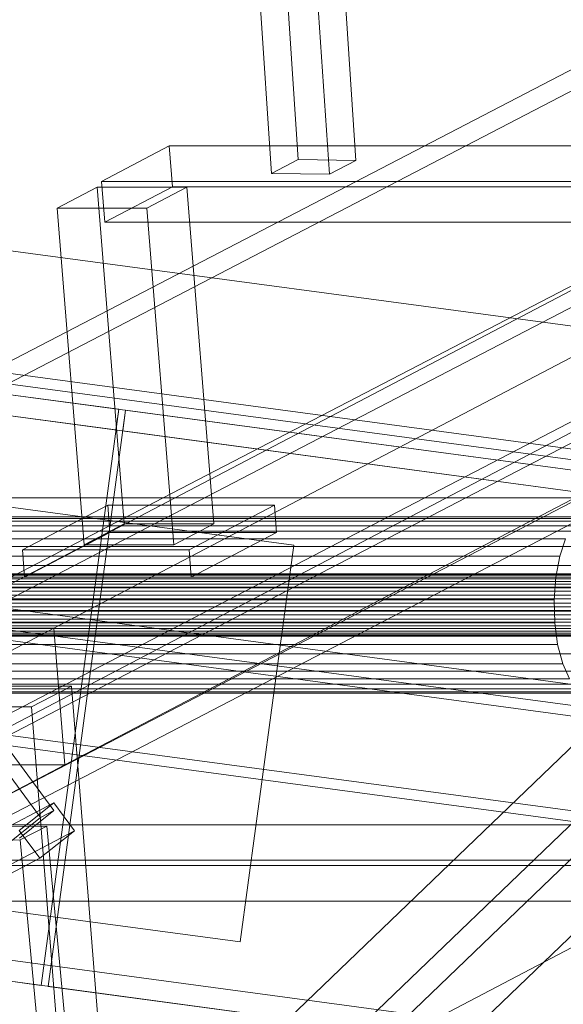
# Model space of a CAD drawing. Header units: millimetres. Extents: x -4738 to 65662, y -68080 to 6847.
# Tile 46 of 256: x -3549 to -3393, y -35231 to -34949. Entities that reach past the tile are written whole.
import ezdxf

# ---------------------------------------------------------------- set-up
doc = ezdxf.new("R2010")
doc.units = ezdxf.units.MM
for name, color, linetype, lineweight in [('COTAS_P', 1, 'Continuous', 0), ('frontal_C09', 7, 'Continuous', 0), ('frontal_C10', 7, 'Continuous', 0)]:
    doc.layers.add(name, color=color, linetype=linetype, lineweight=lineweight)
doc.dimstyles.new('R19_100', dxfattribs={"dimtxt": 250, "dimasz": 150, "dimexe": 150, "dimexo": 80, "dimgap": 100, "dimtad": 1, "dimtih": 1, "dimtoh": 1, "dimdsep": 46, "dimcen": 0.09, "dimadec": 0, "dimazin": 0, "dimtfac": 1, "dimtdec": 4, "dimtofl": 0, "dimtmove": 0, "dimatfit": 3, "dimfxl": 1, "dimtolj": 1, "dimtzin": 0, "dimarcsym": 0})

# ---------------------------------------------------------------- blocks, each defined once
blk = doc.blocks.new('DIM_R31_46')
at = {"layer": 'COTAS_P'}
for p, q in [((-4100, -35030), (-4219.91, -35921.98)), ((140, -35600), (20.09, -36491.98)), ((-4219.91, -35921.98), (-4065.25, -35897.36)), ((20.09, -36491.98), (-4219.91, -35921.98)), ((-4219.91, -35921.98), (-4077.24, -35986.56)), ((20.09, -36491.98), (-122.58, -36427.39)), ((20.09, -36491.98), (-134.57, -36516.59))]:
    blk.add_line(p, q, dxfattribs=at)
blk.add_text('4278.14 P', height=250, rotation=172.3434, dxfattribs=at).set_placement((-2113.24, -36306.08))

msp = doc.modelspace()

# ---------------------------------------------------------------- linework, layer by layer
at = {"layer": 'frontal_C09'}
for p, q in [((92.26, -35504.79), (-4028.81, -34950.779)), ((147.061, -35547.473), (-4092.939, -34977.473)), ((146.662, -35550.446), (-4093.338, -34980.446)), ((87.596, -35539.478), (-4033.473, -34985.467)), ((77.286, -35541.119), (-4023.962, -34989.772)), ((76.886, -35544.093), (-4024.362, -34992.746)), ((-3520.75, -35060.448), (-3994.629, -34996.743)), ((47.154, -35540.095), (-3994.629, -34996.743)), ((-3521.55, -35066.395), (-3995.429, -35002.689)), ((46.354, -35546.042), (-3995.429, -35002.689)), ((207.511, -35623.202), (-4171.241, -35034.549)), ((206.711, -35629.148), (-4172.041, -35040.495)), ((206.311, -35632.121), (-4172.44, -35043.468)), ((-3520.75, -35060.448), (-3543.001, -35225.959)), ((-3541.018, -35226.226), (-3518.768, -35060.715)), ((-3520.75, -35060.448), (-3521.55, -35066.395)), ((-3519.568, -35066.661), (-3518.768, -35060.715)), ((-2331.449, -35220.331), (-3518.768, -35060.715)), ((-2332.248, -35226.277), (-3519.568, -35066.661)), ((133.338, -35649.554), (-4106.662, -35079.554)), ((132.939, -35652.527), (-4107.061, -35082.527)), ((-3470.504, -35099.491), (-3579.523, -35084.835)), ((-3470.504, -35099.491), (-3485.826, -35213.465)), ((194.187, -35722.31), (-4184.565, -35133.657)), ((193.388, -35728.257), (-4185.364, -35139.604)), ((-3543.001, -35225.959), (-4016.88, -35162.254)), ((-3485.826, -35213.465), (-3594.846, -35198.809)), ((-2353.699, -35385.842), (-3541.018, -35226.226))]:
    msp.add_line(p, q, dxfattribs=at)
at = {"layer": 'frontal_C10'}
for p, q in [((-3482.426, -34790.191), (-3469.192, -34988.692)), ((-3452.605, -34988.942), (-3465.838, -34790.441)), ((-3476.848, -34992.702), (-3490.082, -34794.201)), ((-3460.261, -34992.952), (-3473.495, -34794.451)), ((-3116.784, -34882.786), (-3576.163, -35123.359)), ((-3539.343, -35123.359), (-3079.964, -34882.786)), ((-3110.372, -34888.336), (-3554.867, -35315.051)), ((-3531.855, -35315.051), (-3087.359, -34888.336)), ((-3627.602, -35085.916), (-3252.324, -34890.933)), ((-3507.938, -35085.916), (-3132.659, -34890.933)), ((-3251.857, -34896.813), (-3627.136, -35091.796)), ((-3132.192, -34896.813), (-3507.471, -35091.796)), ((-3550.75, -35343.14), (-3106.255, -34916.425)), ((-3527.738, -35343.14), (-3083.242, -34916.425)), ((-3573.03, -35162.547), (-3113.65, -34921.974)), ((-3536.21, -35162.547), (-3076.83, -34921.974)), ((-3506.238, -34984.793), (-3525.685, -34994.977)), ((-2723.816, -34984.793), (-3506.238, -34984.793)), ((-3506.238, -34984.793), (-3505.298, -34996.549)), ((-3476.848, -34992.702), (-3469.192, -34988.692)), ((-3469.192, -34988.692), (-3452.605, -34988.942)), ((-3452.605, -34988.942), (-3460.261, -34992.952)), ((-3460.261, -34992.952), (-3476.848, -34992.702)), ((-3525.685, -34994.977), (-2743.263, -34994.977)), ((-3524.745, -35006.733), (-3525.685, -34994.977)), ((-3526.926, -34996.675), (-3538.41, -35002.689)), ((-3501.152, -34996.675), (-3526.926, -34996.675)), ((-3526.926, -34996.675), (-3519.195, -35093.355)), ((-3524.745, -35006.733), (-3505.298, -34996.549)), ((-3512.636, -35002.689), (-3501.152, -34996.675)), ((-3505.298, -34996.549), (-2722.876, -34996.549)), ((-3493.421, -35093.355), (-3501.152, -34996.675)), ((-3538.41, -35002.689), (-3512.636, -35002.689)), ((-3530.68, -35099.37), (-3538.41, -35002.689)), ((-3512.636, -35002.689), (-3504.906, -35099.37)), ((-2742.323, -35006.733), (-3524.745, -35006.733)), ((-3303.141, -35018.463), (-3678.419, -35213.446)), ((-3677.953, -35219.326), (-3302.674, -35024.343)), ((-3102.292, -35064.03), (-3561.671, -35304.603)), ((-3883.216, -35280.899), (-3507.938, -35085.916)), ((-3763.552, -35280.899), (-3388.273, -35085.916)), ((-3627.602, -35085.916), (-3507.938, -35085.916)), ((-3507.938, -35085.916), (-3388.273, -35085.916)), ((-3523.89, -35087.988), (-3548.39, -35100.818)), ((-3476.024, -35087.988), (-3523.89, -35087.988)), ((-3523.89, -35087.988), (-3523.263, -35095.826)), ((-3500.524, -35100.818), (-3476.024, -35087.988)), ((-3475.397, -35095.826), (-3476.024, -35087.988)), ((-3507.471, -35091.796), (-3882.75, -35286.779)), ((-3387.806, -35091.796), (-3763.085, -35286.779)), ((-3507.471, -35091.796), (-3627.136, -35091.796)), ((-3387.806, -35091.796), (-3627.136, -35091.796)), ((-3385.222, -35091.326), (-3624.551, -35091.326)), ((-3382.678, -35092.584), (-3622.007, -35092.584)), ((-3387.806, -35091.796), (-3507.471, -35091.796)), ((-3390.255, -35093.962), (-3629.585, -35093.962)), ((-3530.68, -35099.37), (-3519.195, -35093.355)), ((-3519.195, -35093.355), (-3493.421, -35093.355)), ((-3493.421, -35093.355), (-3504.906, -35099.37)), ((-3392.402, -35097.676), (-3631.731, -35097.676)), ((-3380.348, -35095.484), (-3619.677, -35095.484)), ((-3547.763, -35108.656), (-3523.263, -35095.826)), ((-3523.263, -35095.826), (-3475.397, -35095.826)), ((-3475.397, -35095.826), (-3499.898, -35108.656)), ((-3394.099, -35102.685), (-3392.402, -35097.676)), ((-3378.391, -35099.829), (-3617.72, -35099.829)), ((-3548.39, -35100.818), (-3500.524, -35100.818)), ((-3547.763, -35108.656), (-3548.39, -35100.818)), ((-3504.906, -35099.37), (-3530.68, -35099.37)), ((-3500.524, -35100.818), (-3499.898, -35108.656)), ((-3394.099, -35102.685), (-3633.429, -35102.685)), ((-3395.232, -35108.648), (-3394.099, -35102.685)), ((-3376.939, -35105.322), (-3616.269, -35105.322)), ((-3370.82, -35108.631), (-3643.288, -35108.631)), ((-3369.953, -35107.863), (-3642.42, -35107.863)), ((-3369.037, -35107.697), (-3641.504, -35107.697)), ((-3368.136, -35108.143), (-3640.603, -35108.143)), ((-3367.31, -35109.17), (-3639.777, -35109.17)), ((-3395.232, -35108.648), (-3634.562, -35108.648)), ((-3499.898, -35108.656), (-3547.763, -35108.656)), ((-3395.724, -35115.159), (-3395.232, -35108.648)), ((-3372.183, -35111.722), (-3644.65, -35111.722)), ((-3371.581, -35109.947), (-3644.048, -35109.947)), ((-3366.617, -35110.709), (-3639.084, -35110.709)), ((-3615.422, -35111.589), (-3376.093, -35111.589)), ((-3372.584, -35113.835), (-3645.051, -35113.835)), ((-3366.102, -35112.656), (-3638.569, -35112.656)), ((-3638.27, -35114.876), (-3365.802, -35114.876)), ((-3395.724, -35115.159), (-3635.053, -35115.159)), ((-3395.54, -35121.773), (-3395.724, -35115.159)), ((-3372.758, -35116.141), (-3645.225, -35116.141)), ((-3365.737, -35117.22), (-3638.205, -35117.22)), ((-3372.693, -35118.485), (-3645.16, -35118.485)), ((-3372.393, -35120.706), (-3644.86, -35120.706)), ((-3365.911, -35119.527), (-3638.379, -35119.527)), ((-3375.91, -35118.203), (-3615.239, -35118.203)), ((-3998.723, -35363.932), (-3539.343, -35123.359)), ((-3371.879, -35122.652), (-3644.346, -35122.652)), ((-3366.915, -35123.415), (-3639.382, -35123.415)), ((-3366.313, -35121.64), (-3638.78, -35121.64)), ((-3395.54, -35121.773), (-3634.87, -35121.773)), ((-3576.163, -35123.359), (-3539.343, -35123.359)), ((-3539.343, -35123.359), (-3536.21, -35162.547)), ((-3394.694, -35128.04), (-3395.54, -35121.773)), ((-3371.185, -35124.191), (-3643.653, -35124.191)), ((-3370.36, -35125.219), (-3642.827, -35125.219)), ((-3369.458, -35125.665), (-3641.926, -35125.665)), ((-3368.543, -35125.498), (-3641.01, -35125.498)), ((-3367.675, -35124.731), (-3640.142, -35124.731)), ((-3376.401, -35124.713), (-3615.73, -35124.713)), ((-3394.694, -35128.04), (-3634.023, -35128.04)), ((-3393.243, -35133.533), (-3394.694, -35128.04)), ((-3377.534, -35130.676), (-3616.863, -35130.676)), ((-3393.243, -35133.533), (-3632.572, -35133.533)), ((-3391.285, -35137.877), (-3393.243, -35133.533)), ((-3391.285, -35137.877), (-3630.615, -35137.877)), ((-3379.232, -35135.685), (-3618.561, -35135.685)), ((-3539.357, -35175.747), (-3567.792, -35137.232)), ((-3381.378, -35139.399), (-3620.707, -35139.399)), ((-3571.61, -35139.237), (-3543.175, -35177.752)), ((-3534.336, -35139.946), (-3566.553, -35139.946)), ((-3545.82, -35145.96), (-3534.336, -35139.946)), ((-3519.452, -35326.088), (-3534.336, -35139.946)), ((-3388.955, -35140.777), (-3628.285, -35140.777)), ((-3386.411, -35142.035), (-3625.741, -35142.035)), ((-3383.827, -35141.565), (-3623.156, -35141.565)), ((-3578.038, -35145.96), (-3545.82, -35145.96)), ((-3530.936, -35332.103), (-3545.82, -35145.96)), ((-3995.589, -35403.12), (-3536.21, -35162.547)), ((-3536.21, -35162.547), (-3573.03, -35162.547)), ((-3557.724, -35183.164), (-3539.397, -35173.541)), ((-3539.397, -35173.541), (-3549.329, -35181.41)), ((-3533.473, -35181.565), (-3539.397, -35173.541)), ((-3549.289, -35183.617), (-3539.357, -35175.747)), ((-3539.357, -35175.747), (-3543.175, -35177.752)), ((-3099.094, -35179.776), (-3881.517, -35179.776)), ((-3541.424, -35180.157), (-3557.972, -35180.407)), ((-3543.175, -35177.752), (-3553.107, -35185.621)), ((-3549.081, -35184.167), (-3541.424, -35180.157)), ((-3522.911, -35378.658), (-3541.424, -35180.157)), ((-3533.473, -35181.565), (-3551.8, -35191.188)), ((-3549.329, -35181.41), (-3543.405, -35189.434)), ((-3543.405, -35189.434), (-3533.473, -35181.565)), ((-3565.628, -35184.417), (-3549.081, -35184.167)), ((-3530.568, -35382.668), (-3549.081, -35184.167)), ((-3900.964, -35189.96), (-3118.541, -35189.96)), ((-3880.577, -35191.532), (-3098.154, -35191.532)), ((-3561.732, -35199.057), (-3543.405, -35189.434)), ((-3117.601, -35201.716), (-3900.024, -35201.716))]:
    msp.add_line(p, q, dxfattribs=at)

# ---------------------------------------------------------------- dimensions: what is measured, and where the dimension line sits
at = {"layer": 'COTAS_P'}
dim = msp.add_aligned_dim(p1=(140, -35600), p2=(-4100, -35030), distance=900, text='<> P', dimstyle='R19_100', dxfattribs=at)
dim.commit()
dim.dimension.update_dxf_attribs({"geometry": 'DIM_R31_46', "text_midpoint": (-2099.912, -36206.976)})

doc.saveas('drawing.dxf')
